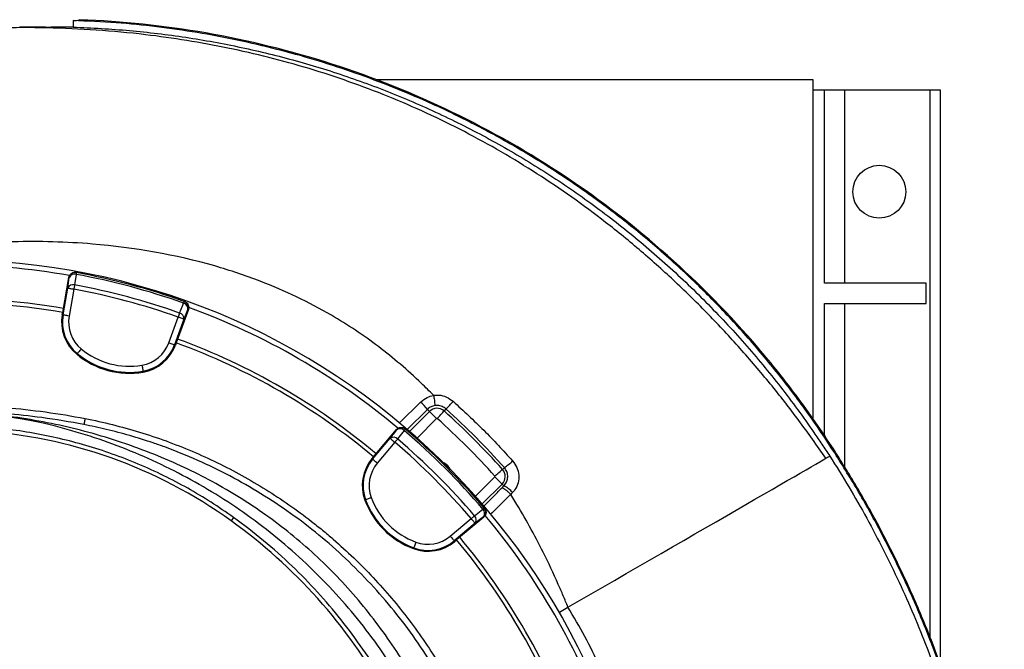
# Model space of a CAD drawing. Header units: millimetres. Extents: x 2494 to 4506, y 2243 to 4423.
# Tile 16 of 16: x 3538 to 4506, y 3803 to 4423. Entities that reach past the tile are written whole.
import ezdxf

# ---------------------------------------------------------------- set-up
doc = ezdxf.new("R2010")
doc.units = ezdxf.units.MM
doc.header["$LTSCALE"] = 2

msp = doc.modelspace()

# ---------------------------------------------------------------- linework, layer by layer
at = {"color": 7, "linetype": 'Continuous', "lineweight": 25}
for p, q in [((3538.31, 4415.43), (3540.44, 4415.15)), ((3557.75, 4415.15), (3573.74, 4415.15)), ((3590.81, 4421.69), (3590.81, 4415.15)), ((4318.56, 4363.36), (3889.07, 4363.36)), ((4318.56, 4029.81), (4318.56, 4363.36)), ((4329.56, 4353.36), (4318.56, 4353.36)), ((4329.56, 4163.36), (4329.56, 4353.36)), ((4349.56, 4353.36), (4329.56, 4353.36)), ((4433.56, 4353.36), (4349.56, 4353.36)), ((4443.56, 4353.36), (4433.56, 4353.36)), ((4443.56, 3788.79), (4443.56, 4353.36)), ((3594.12, 4173.88), (3593.65, 4173.96)), ((3580.58, 4134.65), (3586.65, 4169.11)), ((3587.12, 4169.02), (3586.65, 4169.11)), ((4429.56, 4163.36), (4329.56, 4163.36)), ((4429.56, 4143.36), (4429.56, 4163.36)), ((3581, 4132.17), (3585.66, 4158.63)), ((3591.57, 4157.58), (3586.9, 4131.13)), ((3700.54, 4145.32), (3700.09, 4145.48)), ((3580.16, 4132.32), (3580.58, 4134.65)), ((3704.17, 4137.62), (3692.2, 4104.74)), ((3704.17, 4137.62), (3703.72, 4137.78)), ((4329.56, 4143.36), (4429.56, 4143.36)), ((4329.56, 4013.79), (4329.56, 4143.36)), ((3580.16, 4132.32), (3581, 4132.17)), ((3684.96, 4104.86), (3694.15, 4130.1)), ((3699.78, 4128.05), (3690.6, 4102.8)), ((3691.39, 4102.52), (3690.6, 4102.8)), ((3692.2, 4104.74), (3691.39, 4102.52)), ((3594.39, 4093.59), (3594.93, 4094.24)), ((3659.7, 4076.09), (3659.56, 4076.92)), ((3939.21, 4039.38), (3941.19, 4037.4)), ((3957.41, 4039.82), (3955.61, 4037.8)), ((3886.21, 3992.73), (3908.7, 4019.53)), ((3909.07, 4019.22), (3908.7, 4019.53)), ((3917.55, 4019.93), (3917.19, 4020.24)), ((3885.34, 3990.37), (3902.6, 4010.95)), ((3907.2, 4007.09), (3889.93, 3986.52)), ((3884.69, 3990.91), (3886.21, 3992.73)), ((3884.69, 3990.91), (3885.34, 3990.37)), ((4339.67, 3996.59), (4340.55, 3997.16)), ((4339.68, 3996.57), (4339.67, 3996.59)), ((4339.68, 3996.57), (4340.56, 3997.14)), ((4340.56, 3997.14), (4340.55, 3997.16)), ((4014.89, 3982.09), (4013, 3980.41)), ((4014.42, 3964.16), (4012.6, 3965.99)), ((4012.69, 3962.4), (4014.42, 3964.16)), ((3877.65, 3950.26), (3878.44, 3950.55)), ((4021.14, 3955.84), (4021.1, 3955.89)), ((3995.44, 3941.99), (3995.13, 3942.35)), ((3748.52, 3933.19), (3746.13, 3929.87)), ((3961.72, 3914.73), (3982.29, 3932)), ((3994.73, 3933.5), (3967.93, 3911.01)), ((3994.73, 3933.5), (3994.42, 3933.87)), ((3986.15, 3927.4), (3965.57, 3910.14)), ((3925.45, 3902.45), (3925.75, 3903.24)), ((3966.11, 3909.49), (3965.57, 3910.14)), ((3967.93, 3911.01), (3966.11, 3909.49))]:
    msp.add_line(p, q, dxfattribs=at)
at = {"color": 8, "linetype": 'Continuous', "lineweight": 25}
for p, q in [((4349.56, 4163.36), (4349.56, 4353.36)), ((4433.56, 3814.69), (4433.56, 4353.36)), ((4349.56, 3982.41), (4349.56, 4143.36)), ((3911.76, 4026.03), (3932.55, 4046.61)), ((3939.21, 4039.38), (3919.22, 4019.46)), ((3921.58, 4017.79), (3941.19, 4037.4)), ((3948.25, 4030.34), (3929.1, 4011.2)), ((3986.39, 3953.9), (4005.54, 3973.05)), ((4012.6, 3965.99), (3992.99, 3946.38))]:
    msp.add_line(p, q, dxfattribs=at)
at = {"color": 7, "linetype": 'Continuous', "lineweight": 25, "flags": 128}
for points in [[(3594.12, 4173.88), (3594.11, 4173.85), (3594.09, 4173.76), (3594.07, 4173.62), (3594.03, 4173.43), (3593.99, 4173.18), (3593.93, 4172.88), (3593.87, 4172.54), (3593.8, 4172.15)], [(3585.66, 4158.63), (3586.41, 4163.93), (3587.12, 4169.02)], [(3593.8, 4172.15), (3592.62, 4163.74), (3592.34, 4161.76)], [(3585.66, 4158.63), (3585.81, 4158.6), (3586.17, 4158.54), (3586.73, 4158.44), (3587.46, 4158.31), (3588.35, 4158.15), (3589.35, 4157.97), (3590.44, 4157.78), (3591.57, 4157.58)], [(3592.34, 4161.76), (3592.26, 4161.33), (3592.17, 4160.86), (3592.08, 4160.37), (3591.98, 4159.84), (3591.88, 4159.3), (3591.78, 4158.74), (3591.67, 4158.16), (3591.57, 4157.58)], [(3695.57, 4134.1), (3698.75, 4141.97), (3699.5, 4143.83)], [(3700.09, 4145.48), (3700.08, 4145.46), (3700.05, 4145.37), (3700, 4145.24), (3699.94, 4145.05), (3699.85, 4144.81), (3699.75, 4144.53), (3699.63, 4144.2), (3699.5, 4143.83)], [(3695.57, 4134.1), (3695.42, 4133.69), (3695.26, 4133.24), (3695.09, 4132.76), (3694.92, 4132.26), (3694.73, 4131.74), (3694.54, 4131.2), (3694.35, 4130.65), (3694.15, 4130.1)], [(3703.72, 4137.78), (3701.79, 4133.02), (3699.78, 4128.05)], [(3586.9, 4131.13), (3585.77, 4131.33), (3584.69, 4131.52), (3583.68, 4131.7), (3582.8, 4131.85), (3582.06, 4131.98), (3581.5, 4132.08), (3581.14, 4132.15), (3581, 4132.17)], [(3699.78, 4128.05), (3699.64, 4128.1), (3699.3, 4128.22), (3698.77, 4128.42), (3698.07, 4128.67), (3697.22, 4128.98), (3696.26, 4129.33), (3695.22, 4129.71), (3694.15, 4130.1)], [(3598.76, 4098.85), (3598.03, 4097.97), (3597.33, 4097.12), (3596.68, 4096.34), (3596.1, 4095.64), (3595.62, 4095.07), (3595.26, 4094.63), (3595.03, 4094.35), (3594.93, 4094.24)], [(3684.96, 4104.86), (3686.04, 4104.46), (3687.07, 4104.09), (3688.03, 4103.74), (3688.88, 4103.43), (3689.58, 4103.17), (3690.11, 4102.98), (3690.46, 4102.86), (3690.6, 4102.8)], [(3658.55, 4082.83), (3658.75, 4081.7), (3658.93, 4080.62), (3659.1, 4079.61), (3659.25, 4078.72), (3659.38, 4077.99), (3659.47, 4077.43), (3659.53, 4077.07), (3659.56, 4076.92)], [(3948.25, 4030.34), (3946.91, 4031.67), (3945.63, 4032.96), (3944.44, 4034.15), (3943.38, 4035.21), (3942.5, 4036.09), (3941.83, 4036.76), (3941.38, 4037.2), (3941.19, 4037.4)], [(3948.95, 4030.36), (3950.21, 4031.76), (3951.42, 4033.12), (3952.54, 4034.38), (3953.54, 4035.49), (3954.37, 4036.42), (3955, 4037.13), (3955.42, 4037.59), (3955.61, 4037.8)], [(3602.61, 4030.36), (3602.39, 4029.24), (3602.18, 4028.16), (3601.99, 4027.15), (3601.81, 4026.27), (3601.67, 4025.54), (3601.56, 4024.98), (3601.49, 4024.62), (3601.46, 4024.48)], [(3902.6, 4010.95), (3905.91, 4015.17), (3909.07, 4019.22)], [(3916.41, 4018.59), (3911.19, 4011.9), (3909.95, 4010.32)], [(3917.55, 4019.93), (3917.53, 4019.91), (3917.48, 4019.84), (3917.38, 4019.73), (3917.26, 4019.58), (3917.09, 4019.39), (3916.9, 4019.16), (3916.67, 4018.89), (3916.41, 4018.59)], [(3902.6, 4010.95), (3902.72, 4010.85), (3903, 4010.62), (3903.43, 4010.25), (3904, 4009.77), (3904.69, 4009.19), (3905.48, 4008.54), (3906.32, 4007.83), (3907.2, 4007.09)], [(3909.95, 4010.32), (3909.67, 4009.99), (3909.36, 4009.63), (3909.03, 4009.24), (3908.69, 4008.84), (3908.33, 4008.42), (3907.96, 4007.98), (3907.58, 4007.54), (3907.2, 4007.09)], [(3889.93, 3986.52), (3889.05, 3987.25), (3888.21, 3987.96), (3887.43, 3988.62), (3886.74, 3989.2), (3886.17, 3989.68), (3885.73, 3990.04), (3885.45, 3990.27), (3885.34, 3990.37)], [(4077.44, 3844.9), (4088.73, 3851.42), (4100.13, 3858), (4111.61, 3864.62), (4123.13, 3871.28), (4134.66, 3877.93), (4146.16, 3884.57), (4157.6, 3891.18), (4168.95, 3897.73), (4180.17, 3904.21), (4191.22, 3910.59), (4202.08, 3916.86), (4212.71, 3922.99), (4223.07, 3928.98), (4233.14, 3934.79), (4242.88, 3940.42), (4252.27, 3945.84), (4261.28, 3951.04), (4269.88, 3956), (4278.04, 3960.72), (4285.74, 3965.16), (4292.96, 3969.33), (4299.67, 3973.2), (4305.86, 3976.78), (4311.5, 3980.03), (4316.58, 3982.96), (4321.08, 3985.56), (4324.99, 3987.82), (4328.29, 3989.73), (4330.99, 3991.28)], [(4330.99, 3991.28), (4331.64, 3991.66), (4332.24, 3992.01), (4332.8, 3992.33), (4333.3, 3992.62), (4333.75, 3992.88), (4334.15, 3993.11), (4334.5, 3993.31), (4334.79, 3993.48)], [(4005.56, 3973.75), (4006.96, 3975.01), (4008.32, 3976.22), (4009.58, 3977.34), (4010.69, 3978.34), (4011.62, 3979.17), (4012.33, 3979.8), (4012.79, 3980.22), (4013, 3980.41)], [(4005.54, 3973.05), (4006.87, 3971.71), (4008.16, 3970.43), (4009.35, 3969.24), (4010.41, 3968.18), (4011.29, 3967.3), (4011.96, 3966.63), (4012.4, 3966.18), (4012.6, 3965.99)], [(3884.06, 3952.63), (3882.99, 3952.24), (3881.96, 3951.85), (3881, 3951.5), (3880.15, 3951.19), (3879.45, 3950.93), (3878.92, 3950.73), (3878.58, 3950.6), (3878.44, 3950.55)], [(3985.52, 3934.75), (3992.21, 3939.98), (3993.79, 3941.21)], [(3995.13, 3942.35), (3995.11, 3942.33), (3995.04, 3942.28), (3994.93, 3942.18), (3994.78, 3942.06), (3994.59, 3941.89), (3994.36, 3941.7), (3994.09, 3941.47), (3993.79, 3941.21)], [(3985.52, 3934.75), (3985.19, 3934.47), (3984.83, 3934.16), (3984.44, 3933.83), (3984.04, 3933.49), (3983.62, 3933.13), (3983.18, 3932.76), (3982.74, 3932.38), (3982.29, 3932)], [(3986.15, 3927.4), (3986.05, 3927.52), (3985.82, 3927.8), (3985.45, 3928.23), (3984.97, 3928.81), (3984.39, 3929.49), (3983.74, 3930.28), (3983.03, 3931.12), (3982.29, 3932)], [(3994.42, 3933.87), (3990.37, 3930.71), (3986.15, 3927.4)], [(3961.72, 3914.73), (3962.45, 3913.85), (3963.16, 3913.01), (3963.82, 3912.23), (3964.39, 3911.54), (3964.87, 3910.97), (3965.24, 3910.53), (3965.47, 3910.25), (3965.57, 3910.14)], [(3927.83, 3908.86), (3927.44, 3907.79), (3927.05, 3906.76), (3926.7, 3905.8), (3926.38, 3904.96), (3926.12, 3904.25), (3925.93, 3903.72), (3925.8, 3903.38), (3925.75, 3903.24)], [(4068.72, 3839.86), (4069.08, 3840.07), (4077.44, 3844.9)]]:
    msp.add_lwpolyline(points, dxfattribs=at)
at = {"color": 7, "linetype": 'Continuous', "lineweight": 25}
msp.add_circle((4383.56, 4253.36), 26, dxfattribs=at)
for centre, radius, start, end in [((3468.56, 3493.36), 693, 1.57108, 178.42892), ((3468.56, 3493.36), 688, 80.06294, 99.94459), ((3593.03, 4167.98), 6, 79.56416, 170.017), ((3468.56, 3493.36), 692, 70.45336, 79.54664), ((3592.21, 4166.85), 5.53, 73.35543, 156.90323), ((3468.56, 3493.36), 690.24, 70.45336, 79.54664), ((3590.75, 4156.45), 5.53, 73.33619, 156.89748), ((3468.56, 3493.36), 675.51, 70.49145, 79.50855), ((3468.56, 3493.36), 679.76, 70.49145, 79.50855), ((3468.56, 3493.36), 655, 80.09164, 99.90836), ((3468.56, 3493.36), 651, 80.0922, 99.9078), ((3698.22, 4138.44), 5.53, 353.09716, 76.64387), ((3698.08, 4139.83), 6, 339.9828, 70.43582), ((3694.29, 4128.71), 5.53, 353.10271, 76.66366), ((3468.56, 3493.36), 688, 50.06364, 69.94386), ((3620.59, 4125.19), 41.05, 170, 230.34865), ((3620.59, 4125.19), 40.2, 170, 230.34865), ((3620.59, 4125.19), 34.21, 170, 230.34865), ((3468.56, 3493.36), 655, 50.09164, 69.90836), ((3646.11, 4155.99), 74.21, 230.34865, 279.65135), ((3652.82, 4116.55), 34.21, 279.65135, 340), ((3652.82, 4116.55), 40.2, 279.65135, 340), ((3652.82, 4116.55), 41.05, 279.65135, 340), ((3468.56, 3493.36), 651, 50.0922, 69.9078), ((3646.11, 4155.99), 81.05, 230.34865, 279.65135), ((3646.11, 4155.99), 80.2, 230.34865, 279.65135), ((3899.35, 4102.52), 85.46, 312.80446, 319.74169), ((3885.96, 3997.04), 68.03, 38.49059, 46.77149), ((3948.61, 4029.98), 10.5, 48.18474, 135), ((3468.56, 3493.36), 730.5, 41.81526, 48.18474), ((3948.61, 4029.98), 0.51, 48.18474, 135), ((3468.56, 3493.36), 720.51, 41.81526, 48.18474), ((3468.56, 3543.18), 476, 54.32885, 86.45501), ((3913.66, 4015.36), 6, 49.56503, 140.01667), ((3912.39, 4014.79), 5.53, 43.35587, 126.90335), ((3468.56, 3493.36), 690.24, 40.45336, 49.54664), ((3468.56, 3493.36), 692, 40.45336, 49.54664), ((3905.93, 4006.52), 5.53, 43.33598, 126.89747), ((3468.56, 3493.36), 679.76, 40.49145, 49.50855), ((3468.56, 3493.36), 675.51, 40.49145, 49.50855), ((3916.13, 3964.53), 41.05, 140, 200.34865), ((3916.13, 3964.53), 40.2, 140, 200.34865), ((3916.13, 3964.53), 34.21, 140, 200.34865), ((3949.4, 3974.2), 13.8, 25.20099, 64.79901), ((4005.18, 3973.41), 10.5, 315, 41.81526), ((3979.36, 4033.95), 62.86, 304.41481, 313.98542), ((4005.18, 3973.41), 0.51, 315, 41.81526), ((4004.96, 3943.09), 23.1, 39.03439, 65.81971), ((3953.64, 3978.44), 81.05, 200.34865, 249.65135), ((3953.64, 3978.44), 80.2, 200.34865, 249.65135), ((3953.64, 3978.44), 74.21, 200.34865, 249.65135), ((3989.99, 3937.19), 5.53, 323.09665, 46.64413), ((3990.56, 3938.46), 6, 309.98333, 40.43497), ((3981.72, 3930.73), 5.53, 323.10253, 46.66402), ((3468.56, 3493.36), 688, 20.06256, 39.93797), ((3439.41, 3502.56), 526, 29.3111, 54.32885), ((3939.73, 3940.93), 34.21, 249.65135, 310), ((3468.56, 3493.36), 655, 20.09164, 39.90836), ((3939.73, 3940.93), 41.05, 249.65135, 310), ((3939.73, 3940.93), 40.2, 249.65135, 310), ((3468.56, 3493.36), 651, 20.0922, 39.9078)]:
    msp.add_arc(centre, radius, start, end, dxfattribs=at)
for points, knots in [([(4330.99, 3991.28), (4322.23, 4003.78), (4304.72, 4028.77), (4276.5, 4064.77), (4246.91, 4099.52), (4215.87, 4132.84), (4183.46, 4164.68), (4149.71, 4194.94), (4115.63, 4222.74), (4081.39, 4248.16), (4047.12, 4271.3), (4011.87, 4292.85), (3975.68, 4312.74), (3938.61, 4330.9), (3900.75, 4347.28), (3862.18, 4361.88), (3822.99, 4374.66), (3783.27, 4385.66), (3743.13, 4394.87), (3702.65, 4402.32), (3659.49, 4408.37), (3613.69, 4412.67), (3565.32, 4414.8), (3516.89, 4414.78), (3484.68, 4412.88), (3468.56, 4411.93)], [0, 0, 0, 0, 0.045427, 0.090796, 0.136074, 0.181243, 0.226297, 0.271242, 0.31609, 0.357133, 0.39813, 0.439104, 0.480067, 0.521016, 0.561952, 0.602881, 0.643809, 0.684733, 0.725648, 0.766552, 0.807437, 0.855584, 0.903708, 0.951841, 1, 1, 1, 1]), ([(3557.75, 4415.15), (3555.67, 4415.15), (3549.89, 4415.15), (3544.13, 4415.15), (3540.44, 4415.15)], [0, 0, 0, 0, 0.3592364, 1, 1, 1, 1]), ([(3573.74, 4415.15), (3572.47, 4415.1), (3569.89, 4415.01), (3564.46, 4414.95), (3560.42, 4415.07), (3557.75, 4415.15)], [0, 0, 0, 0, 0.248239, 0.503674, 1, 1, 1, 1]), ([(3590.8, 4415.15), (3587.97, 4415.15), (3585.14, 4415.15), (3579.46, 4415.15), (3576.6, 4415.15), (3573.74, 4415.15)], [0, 0, 0, 0, 0.5, 0.5, 1, 1, 1, 1]), ([(3590.81, 4421.69), (3591.96, 4421.74), (3594.3, 4421.85), (3596.92, 4422.11), (3597.33, 4422.36), (3597.56, 4422.51)], [0, 0, 0, 0, 0.2861654, 0.5828905, 1, 1, 1, 1]), ([(4339.67, 3996.59), (4335.2, 4003.41), (4326.28, 4017.06), (4307.61, 4043.94), (4282.81, 4076.62), (4250.98, 4114.27), (4217.19, 4150.19), (4181.61, 4184.17), (4144.33, 4216.13), (4105.48, 4246.02), (4065.09, 4273.79), (4023.28, 4299.37), (3980.17, 4322.69), (3939.12, 4342.18), (3900.49, 4358.31), (3864.57, 4371.59), (3828.13, 4383.37), (3790.66, 4393.78), (3752.21, 4402.71), (3712.81, 4410.1), (3673.12, 4415.74), (3632.44, 4419.87), (3604.96, 4421.07), (3590.81, 4421.69)], [0, 0, 0, 0, 0.027305, 0.054609, 0.109573, 0.164615, 0.219657, 0.274621, 0.329311, 0.384001, 0.438691, 0.493382, 0.548071, 0.60276, 0.645473, 0.688223, 0.730974, 0.773687, 0.818392, 0.86314, 0.907888, 0.952593, 1, 1, 1, 1]), ([(3590.81, 4415.15), (3609.35, 4414.57), (3627.85, 4413.47), (3655.53, 4410.99), (3664.75, 4410.02), (3683.17, 4407.82), (3692.37, 4406.57), (3719.88, 4402.43), (3738.11, 4399.13), (3765.29, 4393.33), (3774.33, 4391.27), (3792.34, 4386.85), (3801.33, 4384.5), (3828.13, 4377.06), (3845.82, 4371.55), (3872.09, 4362.47), (3880.8, 4359.31), (3898.14, 4352.71), (3906.77, 4349.27), (3932.44, 4338.58), (3949.32, 4330.93), (3974.27, 4318.69), (3982.53, 4314.48), (3998.93, 4305.8), (4007.07, 4301.33), (4031.24, 4287.57), (4047.05, 4277.91), (4070.32, 4262.71), (4078, 4257.52), (4093.22, 4246.9), (4100.75, 4241.48), (4123.06, 4224.87), (4137.58, 4213.37), (4158.84, 4195.45), (4165.84, 4189.37), (4179.66, 4176.99), (4186.48, 4170.7), (4206.62, 4151.53), (4219.66, 4138.37), (4238.61, 4118.05), (4244.84, 4111.19), (4257.08, 4097.26), (4263.11, 4090.2), (4280.86, 4068.78), (4292.25, 4054.17), (4308.68, 4031.77), (4314.05, 4024.22), (4321.95, 4012.78), (4324.55, 4008.95), (4329.7, 4001.24), (4332.25, 3997.36), (4334.79, 3993.48)], [0, 0, 0, 0, 0.0625, 0.0625, 0.09375, 0.09375, 0.125, 0.125, 0.1875, 0.1875, 0.21875, 0.21875, 0.25, 0.25, 0.3125, 0.3125, 0.34375, 0.34375, 0.375, 0.375, 0.4375, 0.4375, 0.46875, 0.46875, 0.5, 0.5, 0.5625, 0.5625, 0.59375, 0.59375, 0.625, 0.625, 0.6875, 0.6875, 0.71875, 0.71875, 0.75, 0.75, 0.8125, 0.8125, 0.84375, 0.84375, 0.875, 0.875, 0.9375, 0.9375, 0.96875, 0.96875, 0.984375, 0.984375, 1, 1, 1, 1]), ([(4340.55, 3997.16), (4334.76, 4006.09), (4328.86, 4015.07), (4316.7, 4032.72), (4310.48, 4041.42), (4291.39, 4067.16), (4278.1, 4083.84), (4236.62, 4132.35), (4206.84, 4162.66), (4143.49, 4218.86), (4109.93, 4244.74), (4039.38, 4291.74), (4002.37, 4312.86), (3925.64, 4349.9), (3885.92, 4365.81), (3804.69, 4391.91), (3763.19, 4402.12), (3680.28, 4416.58), (3638.93, 4420.95), (3597.56, 4422.51)], [0, 0, 0, 0, 0.03125, 0.03125, 0.0625, 0.0625, 0.125, 0.125, 0.25, 0.25, 0.375, 0.375, 0.5, 0.5, 0.625, 0.625, 0.75, 0.75, 0.8722161, 0.8722161, 0.8722161, 0.8722161]), ([(3945.24, 4053.19), (3941.29, 4057.23), (3924.08, 4074.25), (3891.67, 4101.97), (3839.58, 4136.8), (3785.19, 4162.69), (3707.36, 4188.66), (3625.73, 4202.96), (3548.24, 4205.03), (3506.33, 4203.21), (3487.01, 4201.79), (3475.73, 4200.77), (3470.35, 4200.23), (3468.56, 4200.05)], [0.3242836, 0.3242836, 0.3242836, 0.3242836, 0.3471175, 0.4223331, 0.4975487, 0.6012194, 0.6634218, 0.821574, 0.9204191, 0.957486, 0.9797261, 0.993242, 1, 1, 1, 1]), ([(3586.65, 4169.11), (3586.72, 4169.5), (3586.83, 4169.88), (3587.11, 4170.61), (3587.29, 4170.96), (3587.72, 4171.63), (3587.96, 4171.94), (3588.51, 4172.51), (3588.81, 4172.77), (3589.46, 4173.21), (3589.8, 4173.41), (3590.53, 4173.72), (3590.91, 4173.84), (3591.67, 4174.01), (3592.07, 4174.06), (3592.86, 4174.07), (3593.26, 4174.04), (3593.65, 4173.96)], [0, 0, 0, 0, 0.125, 0.125, 0.25, 0.25, 0.375, 0.375, 0.5, 0.5, 0.625, 0.625, 0.75, 0.75, 0.875, 0.875, 1, 1, 1, 1]), ([(3700.54, 4145.32), (3701.15, 4145.03), (3702.38, 4144.46), (3703.73, 4142.88), (3704.5, 4140.99), (3704.61, 4139.14), (3704.29, 4138.06), (3704.17, 4137.62)], [0, 0, 0, 0, 0.213873, 0.427754, 0.641574, 0.855265, 1, 1, 1, 1]), ([(3932.55, 4046.61), (3934.6, 4048.31), (3938.38, 4051.43), (3943.13, 4052.57), (3945.29, 4053.09)], [0, 0, 0, 0, 0.543517, 1, 1, 1, 1]), ([(3945.24, 4053.19), (3945.24, 4053.19), (3946.98, 4053.19), (3951.28, 4053.75), (3958.24, 4051.92), (3962.45, 4048.84), (3964.56, 4047.29)], [0, 0, 0, 0, 0.000006, 0.250611, 0.623902, 1, 1, 1, 1]), ([(3945.29, 4053.09), (3945.29, 4053.11), (3945.28, 4053.15), (3945.25, 4053.18), (3945.24, 4053.19)], [0, 0, 0, 0, 0.551257, 1, 1, 1, 1]), ([(3945.29, 4053.09), (3945.47, 4051.98), (3945.83, 4049.76), (3946.23, 4046.77), (3946.45, 4044.48), (3946.47, 4043.37), (3946.41, 4043.09), (3946.38, 4043.05), (3946.38, 4043.05)], [0, 0, 0, 0, 0.2206843, 0.4413713, 0.66206, 0.8827523, 0.9884619, 1, 1, 1, 1]), ([(3964.56, 4047.29), (3974.7, 4037.96), (3995.02, 4019.26), (4013.67, 3998.91), (4023.01, 3988.72)], [0, 0, 0, 0, 0.499191, 1, 1, 1, 1]), ([(3524.56, 4041.14), (3537.66, 4040.07), (3550.72, 4038.63), (3576.75, 4035.03), (3589.71, 4032.88), (3602.61, 4030.36)], [0, 0, 0, 0, 0.5, 0.5, 1, 1, 1, 1]), ([(3946.38, 4043.05), (3945.16, 4042.76), (3942.49, 4042.11), (3940.37, 4040.35), (3939.21, 4039.38)], [0, 0, 0, 0, 0.45313, 1, 1, 1, 1]), ([(3957.41, 4039.82), (3956.21, 4040.7), (3953.8, 4042.47), (3949.81, 4043.37), (3947.36, 4043.14), (3946.38, 4043.05)], [0, 0, 0, 0, 0.374855, 0.750273, 1, 1, 1, 1]), ([(4014.89, 3982.09), (4005.73, 3992.1), (3987.38, 4012.14), (3967.41, 4030.58), (3957.41, 4039.82)], [0, 0, 0, 0, 0.499208, 1, 1, 1, 1]), ([(3575.8, 4022.26), (3572.68, 4023.08), (3565.92, 4024.77), (3553.76, 4027.48), (3539.06, 4030.26), (3526.56, 4032.12), (3519.74, 4032.95), (3518.56, 4033.09)], [0.01980077, 0.01980077, 0.01980077, 0.01980077, 0.02502604, 0.03025132, 0.03547659, 0.04070186, 0.04180218, 0.04180218, 0.04180218, 0.04180218]), ([(3926.45, 3772.71), (3924.16, 3776.78), (3916.75, 3789.96), (3902.57, 3811.32), (3884.02, 3836.67), (3863.9, 3860.81), (3842.53, 3883.52), (3819.87, 3904.66), (3796.02, 3924.24), (3770.92, 3942.4), (3744.71, 3959.03), (3717.55, 3974.07), (3688.78, 3987.74), (3658.45, 4000.05), (3626.66, 4011), (3594.24, 4020.17), (3561.35, 4027.42), (3537.78, 4031.18), (3525.26, 4032.69), (3523.87, 4032.85)], [0, 0, 0, 0, 0.028624, 0.092527, 0.156406, 0.22016, 0.28371, 0.345658, 0.407843, 0.470155, 0.532473, 0.594671, 0.656629, 0.723531, 0.790613, 0.857737, 0.92478, 0.991649, 1, 1, 1, 1]), ([(3601.46, 4024.48), (3587.68, 4026.95), (3562.03, 4031.56), (3536.08, 4034.02), (3524.08, 4035.16)], [0, 0, 0, 0, 0.537274, 1, 1, 1, 1]), ([(3602.61, 4030.36), (3611.65, 4028.6), (3620.62, 4026.62), (3638.43, 4022.18), (3647.28, 4019.73), (3664.83, 4014.36), (3673.55, 4011.45), (3690.85, 4005.16), (3699.38, 4001.8), (3724.62, 3991.09), (3740.97, 3983.13), (3772.74, 3965.56), (3788.16, 3955.97), (3810.59, 3940.34), (3817.94, 3934.93), (3828.8, 3926.49), (3832.39, 3923.62), (3839.5, 3917.78), (3843.02, 3914.82), (3860.35, 3899.83), (3873.49, 3887.2), (3898.34, 3860.7), (3910.05, 3846.84), (3932.06, 3817.88), (3942.35, 3802.78), (3951.91, 3787.05)], [0, 0, 0, 0, 0.0625, 0.0625, 0.125, 0.125, 0.1875, 0.1875, 0.25, 0.25, 0.375, 0.375, 0.5, 0.5, 0.5625, 0.5625, 0.59375, 0.59375, 0.625, 0.625, 0.75, 0.75, 0.875, 0.875, 1, 1, 1, 1]), ([(3748.52, 3933.19), (3741.21, 3938.25), (3726.59, 3948.38), (3703.63, 3961.99), (3679.79, 3974.53), (3655.03, 3985.78), (3629.43, 3995.71), (3603.59, 4004.07), (3577.63, 4010.89), (3551.51, 4016.22), (3525.03, 4020.19), (3507.17, 4021.62), (3498.25, 4022.33)], [0, 0, 0, 0, 0.0990625, 0.1982013, 0.2972638, 0.3992035, 0.5012262, 0.6031661, 0.7017661, 0.8003662, 0.900181, 1, 1, 1, 1]), ([(3915.44, 3768.15), (3911.42, 3774.99), (3901.15, 3792.42), (3882.16, 3819), (3858.89, 3847.87), (3833.56, 3875.1), (3806.42, 3900.64), (3777.53, 3924.34), (3747.06, 3946.1), (3715.13, 3965.81), (3681.91, 3983.42), (3647.51, 3998.76), (3612.16, 4012), (3587.92, 4018.84), (3575.8, 4022.26)], [0, 0, 0, 0, 0.055365, 0.14124, 0.227117, 0.312992, 0.398869, 0.484744, 0.570621, 0.656496, 0.742373, 0.828248, 0.914123, 1, 1, 1, 1]), ([(3946.79, 3783.94), (3940.54, 3793.79), (3928.01, 3813.52), (3906.72, 3841.45), (3883.73, 3868.02), (3859.01, 3892.95), (3832.72, 3916.13), (3804.88, 3937.43), (3775.62, 3956.83), (3745.11, 3974.27), (3713.53, 3989.61), (3688.15, 3999.89), (3665.82, 4007.76), (3646.7, 4013.75), (3623.98, 4019.81), (3608.8, 4022.96), (3601.46, 4024.48)], [0, 0, 0, 0, 0.080763, 0.161801, 0.242933, 0.32397, 0.404731, 0.485494, 0.566534, 0.647666, 0.728705, 0.809469, 0.837176, 0.892662, 0.948147, 1, 1, 1, 1]), ([(3908.7, 4019.53), (3908.96, 4019.83), (3909.24, 4020.11), (3909.85, 4020.6), (3910.19, 4020.82), (3910.89, 4021.18), (3911.25, 4021.33), (3912.01, 4021.55), (3912.4, 4021.62), (3913.19, 4021.68), (3913.58, 4021.68), (3914.37, 4021.59), (3914.76, 4021.5), (3915.5, 4021.26), (3915.87, 4021.11), (3916.56, 4020.72), (3916.89, 4020.5), (3917.19, 4020.24)], [0, 0, 0, 0, 0.125, 0.125, 0.25, 0.25, 0.375, 0.375, 0.5, 0.5, 0.625, 0.625, 0.75, 0.75, 0.875, 0.875, 1, 1, 1, 1]), ([(4334.79, 3993.48), (4347.67, 3973.44), (4359.79, 3953.07), (4382.53, 3911.7), (4393.15, 3890.69), (4412.94, 3848.06), (4422.09, 3826.44), (4438.94, 3782.56), (4446.64, 3760.31), (4457.06, 3726.45), (4460.35, 3715.09), (4465, 3697.93), (4466.5, 3692.18), (4469.41, 3680.66), (4470.82, 3674.87), (4477.61, 3645.9), (4482.22, 3622.66), (4489.82, 3576.09), (4492.81, 3552.75), (4497.22, 3505.96), (4498.63, 3482.52), (4499.85, 3435.53), (4499.65, 3411.98), (4498.15, 3376.58), (4497.45, 3364.76), (4496.09, 3347.02), (4495.59, 3341.1), (4494.48, 3329.26), (4493.87, 3323.34), (4490.59, 3293.77), (4487.17, 3270.34), (4478.79, 3223.92), (4473.83, 3200.92), (4462.37, 3155.35), (4455.86, 3132.78), (4441.3, 3088.07), (4433.26, 3065.94), (4420.02, 3033.05), (4415.41, 3022.15), (4408.2, 3005.87), (4405.75, 3000.46), (4400.75, 2989.66), (4398.19, 2984.28), (4385.23, 2957.52), (4374.18, 2936.59), (4362.47, 2916.13)], [0, 0, 0, 0, 0.0625, 0.0625, 0.125, 0.125, 0.1875, 0.1875, 0.25, 0.25, 0.28125, 0.28125, 0.296875, 0.296875, 0.3125, 0.3125, 0.375, 0.375, 0.4375, 0.4375, 0.5, 0.5, 0.5625, 0.5625, 0.59375, 0.59375, 0.609375, 0.609375, 0.625, 0.625, 0.6875, 0.6875, 0.75, 0.75, 0.8125, 0.8125, 0.875, 0.875, 0.90625, 0.90625, 0.921875, 0.921875, 0.9375, 0.9375, 1, 1, 1, 1]), ([(4366.64, 2911.95), (4373.43, 2924.11), (4387.02, 2948.42), (4405.53, 2985.9), (4422.63, 3024.03), (4438.36, 3063.28), (4452.65, 3103.62), (4465.4, 3145.01), (4476.43, 3186.89), (4485.7, 3229.19), (4493.21, 3271.83), (4498.96, 3314.75), (4502.94, 3357.88), (4505.16, 3401.53), (4505.53, 3445.66), (4504.01, 3490.19), (4500.59, 3534.62), (4495.32, 3578.49), (4488.26, 3621.77), (4479.47, 3664.38), (4468.92, 3706.59), (4456.41, 3749.05), (4441.82, 3791.68), (4425.07, 3834.39), (4406.47, 3876.37), (4386.02, 3917.48), (4363.94, 3957.7), (4347.76, 3983.62), (4339.68, 3996.57)], [0, 0, 0, 0, 0.036607, 0.073244, 0.109881, 0.146488, 0.184426, 0.222396, 0.260366, 0.298304, 0.336238, 0.374206, 0.412173, 0.450107, 0.489133, 0.528194, 0.567255, 0.606281, 0.644389, 0.682531, 0.720673, 0.758781, 0.79892, 0.839136, 0.879391, 0.919646, 0.959861, 1, 1, 1, 1]), ([(4367.97, 2912.16), (4374.71, 2924.25), (4388.2, 2948.44), (4406.6, 2985.72), (4423.6, 3023.64), (4439.29, 3062.76), (4453.57, 3103.05), (4466.34, 3144.48), (4477.39, 3186.4), (4486.68, 3228.74), (4494.21, 3271.42), (4499.97, 3314.39), (4503.97, 3357.56), (4506.2, 3401.26), (4506.58, 3445.43), (4505.07, 3490), (4501.65, 3534.47), (4496.39, 3578.4), (4489.33, 3621.71), (4480.54, 3664.37), (4469.99, 3706.62), (4457.48, 3749.14), (4442.87, 3791.85), (4426.1, 3834.64), (4407.47, 3876.7), (4386.99, 3917.89), (4364.87, 3958.19), (4348.66, 3984.17), (4340.56, 3997.14)], [0, 0, 0, 0, 0.036397, 0.072823, 0.109249, 0.145646, 0.183611, 0.22161, 0.259608, 0.297573, 0.335535, 0.37353, 0.411525, 0.449488, 0.488542, 0.527631, 0.566721, 0.605776, 0.643912, 0.682081, 0.720251, 0.758387, 0.798591, 0.838873, 0.879194, 0.919515, 0.959796, 1, 1, 1, 1]), ([(4014.42, 3964.16), (4014.9, 3964.71), (4016.33, 3966.32), (4017.9, 3969.7), (4018.4, 3974.11), (4017.48, 3978.52), (4015.75, 3980.9), (4014.89, 3982.09)], [0, 0, 0, 0, 0.112535, 0.334894, 0.556251, 0.777936, 1, 1, 1, 1]), ([(4023.01, 3988.72), (4024.56, 3986.63), (4027.63, 3982.46), (4029.41, 3974.79), (4028.74, 3967.16), (4026.15, 3961.33), (4023.71, 3958.56), (4022.9, 3957.64)], [0, 0, 0, 0, 0.227092, 0.452206, 0.673671, 0.891545, 1, 1, 1, 1]), ([(4012.69, 3962.4), (4012.69, 3962.4), (4012.8, 3962.45), (4013.21, 3962.39), (4014.38, 3961.74), (4016.33, 3960.28), (4018.68, 3958.26), (4020.29, 3956.68), (4021.1, 3955.89)], [0, 0, 0, 0, 0.010614, 0.143927, 0.357967, 0.571984, 0.785989, 1, 1, 1, 1]), ([(4022.9, 3957.64), (4022.23, 3957.05), (4021.55, 3956.46), (4021.14, 3955.84), (4021.14, 3955.84)], [0, 0, 0, 0, 0.999952, 1, 1, 1, 1]), ([(4077.44, 3844.9), (4075.9, 3848.66), (4072.79, 3856.17), (4064.89, 3874.34), (4049.96, 3906.04), (4033.88, 3935.21), (4022.55, 3953.59), (4021.14, 3955.84)], [0, 0, 0, 0, 0.0154066, 0.0308131, 0.0752934, 0.1494272, 0.1598477, 0.1598477, 0.1598477, 0.1598477]), ([(3995.44, 3941.99), (3995.7, 3941.69), (3995.92, 3941.36), (3996.3, 3940.68), (3996.46, 3940.31), (3996.7, 3939.56), (3996.79, 3939.18), (3996.88, 3938.39), (3996.88, 3937.99), (3996.82, 3937.21), (3996.75, 3936.82), (3996.53, 3936.06), (3996.38, 3935.69), (3996.02, 3934.99), (3995.81, 3934.66), (3995.31, 3934.04), (3995.03, 3933.76), (3994.73, 3933.5)], [0, 0, 0, 0, 0.125, 0.125, 0.25, 0.25, 0.375, 0.375, 0.5, 0.5, 0.625, 0.625, 0.75, 0.75, 0.875, 0.875, 1, 1, 1, 1]), ([(3901.7, 3761.74), (3899.56, 3765.68), (3891.74, 3780.13), (3876.03, 3803.85), (3854.73, 3832.73), (3831.46, 3860.02), (3806.03, 3886.04), (3778.54, 3910.73), (3758.52, 3925.7), (3748.52, 3933.19)], [0, 0, 0, 0, 0.057973, 0.212702, 0.367609, 0.522336, 0.676537, 0.838269, 1, 1, 1, 1])]:
    msp.add_open_spline(points, degree=3, knots=knots, dxfattribs=at)
for points in [[(3540.44, 4415.15), (3539.69, 4415.25), (3538.98, 4415.34), (3538.31, 4415.43)], [(3590.81, 4415.15), (3590.81, 4415.15), (3590.8, 4415.15), (3590.8, 4415.15)]]:
    msp.add_open_spline(points, degree=3, dxfattribs=at)
at = {"color": 8, "linetype": 'Continuous', "lineweight": 25}
for points, knots in [([(3994.57, 3944.09), (3998.09, 3947.65), (4004.15, 3953.75), (4010.17, 3959.85), (4012.69, 3962.4)], [0, 0, 0, 0, 0.581678, 1, 1, 1, 1]), ([(4021.1, 3955.89), (4018.49, 3953.3), (4011.94, 3946.79), (4005.36, 3940.25), (4001.4, 3936.32)], [0, 0, 0, 0, 0.398199, 1, 1, 1, 1]), ([(4162.86, 3512.36), (4162.87, 3512.45), (4163.28, 3526.33), (4162.15, 3554.11), (4159.38, 3592.62), (4154.75, 3628.13), (4148.99, 3660.55), (4141.59, 3692.7), (4132.49, 3724.46), (4121.63, 3755.72), (4108.9, 3786.32), (4094.4, 3816.25), (4083.1, 3835.34), (4077.44, 3844.9)], [0, 0, 0, 0, 0.00079, 0.11975, 0.239454, 0.33388, 0.42854, 0.523382, 0.618359, 0.713453, 0.808693, 0.904162, 1, 1, 1, 1])]:
    msp.add_open_spline(points, degree=3, knots=knots, dxfattribs=at)

doc.saveas('drawing.dxf')
